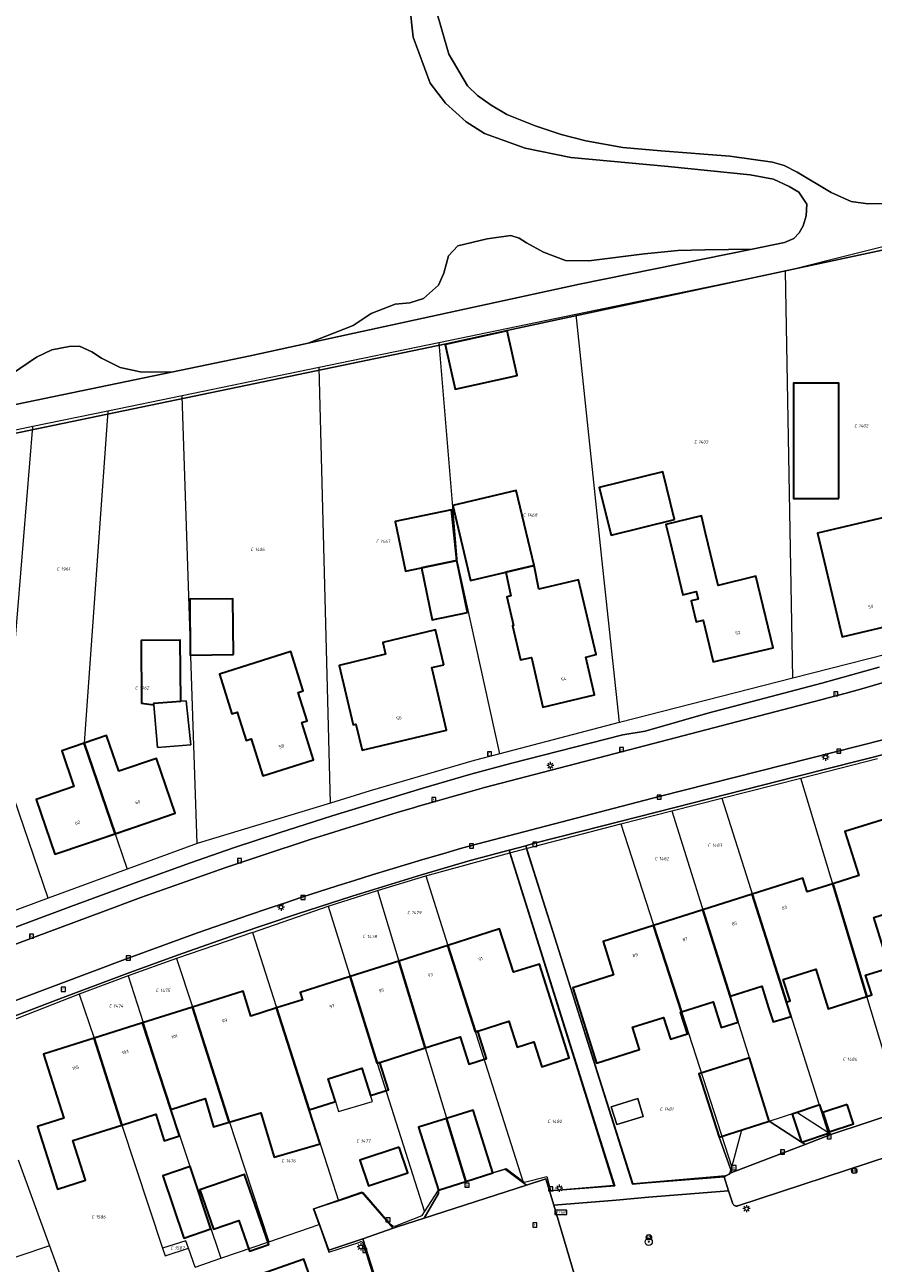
# Model space of a CAD drawing. Header units: metres. Extents: x 250001 to 257773, y 598992 to 609118.
# Tile 135 of 256: x 252831 to 252924, y 600537 to 600673. Entities that reach past the tile are written whole.
import ezdxf
from ezdxf.enums import TextEntityAlignment as Align
from ezdxf.lldxf.tags import DXFTag

# ---------------------------------------------------------------- set-up
doc = ezdxf.new("R2010")
doc.units = ezdxf.units.M
for name, color, linetype, lineweight in [('B-WE-GR-BOOM-S', 252, 'Continuous', 25), ('B-WE-GR-BOS_LOOF-GV', 252, 'Continuous', 13), ('B-WE-GR-GROENVOORZIENING-GV', 252, 'Continuous', 18), ('B-WE-KG-GRENS_PERCEEL-G', 150, 'KG-PERCEEL', 18), ('B-WE-KG-GRENS_PERCEEL-S', 150, 'Continuous', 25), ('B-WE-KL-ET_LS_OV_LICHTMAST-S', 252, 'Continuous', 25), ('B-WE-OG-BEBOUWING-GV', 1, 'Continuous', 35), ('B-WE-OG-BEBOUWING-T18', 7, 'Continuous', 18), ('B-WE-OG-BEBOUWING_LUIFEL-GV', 1, 'Continuous', 18), ('B-WE-OG-BEBOUWING_OVERBOUWING-GV', 1, 'Continuous', 18), ('B-WE-OG-TERREIN_ERF-GV', 7, 'Continuous', 18), ('B-WE-RI-GWA_KOLK-S', 252, 'Continuous', 25), ('B-WE-RI-GWA_RIOOLPUT-S', 252, 'Continuous', 25), ('B-WE-VH-ONVERHARD-GV', 252, 'Continuous', 18), ('B-WE-VH-VERHARDING_GESLOTEN-GV', 252, 'Continuous', 18), ('B-WE-VH-VERHARDING_OPEN-GV', 252, 'Continuous', 18), ('B-WE-VW-VERKEERSTEKEN_BORD-S', 252, 'Continuous', 25), ('B-WE-VW-VERKEERSTEKEN_DRAAGCONSTRUCTIE-S', 252, 'Continuous', 25), ('X-XX-AL-REFERENTIE-G', 7, 'Continuous', 18)]:
    doc.layers.add(name, color=color, linetype=linetype, lineweight=lineweight)
doc.styles.add('NLCS-ISO', font='NLCS-ISO.ttf')
doc.styles.add('NLCS-ISO-ANNOTATIEF-T18', font='NLCS-ISO.ttf', dxfattribs={"height": 1.8})
doc.styles.get("Standard").update_dxf_attribs({"font": 'NLCS-ISO.ttf'})
tags = doc.linetypes.add('KG-PERCEEL', pattern='A,5.5,-2,["P",Standard,S=1.8,R=0,X=-0.5,Y=-0.9],-2,5.5,-2,[5,NLCS.SHX,S=0.75,R=0,X=0,Y=0],-2', length=19).pattern_tags.tags
tags[6] = DXFTag(74, 10)

# ---------------------------------------------------------------- blocks, each defined once
blk = doc.blocks.new('SKG-PERCEELNUMMER-SO')
at = {"style": 'NLCS-ISO', "oblique": 10, "flags": 1}
blk.add_attdef('GEMEENTECODE', text='', height=1.8, dxfattribs=at).set_placement((0, 2.55), align=Align.MIDDLE_CENTER)
at = {"style": 'NLCS-ISO', "oblique": 10}
blk.add_attdef('SECTIE', text='', height=1.8, dxfattribs=at).set_placement((-0.5, 0), align=Align.MIDDLE_RIGHT)
blk.add_attdef('PERCEELNUMMER', text='', height=1.8, dxfattribs=at).set_placement((0.5, 0), align=Align.MIDDLE_LEFT)
blk = doc.blocks.new('BS2021-132-Xref-KAD-20210617')
at = {"layer": 'B-WE-KG-GRENS_PERCEEL-G', "flags": 128}
for points in [[(252929.921, 600605.019), (252929.79, 600650.03), (252914.84, 600646.28), (252914.651, 600646.241)], [(252914.651, 600646.241), (252891.52, 600641.459)], [(252915.486, 600601.33), (252914.651, 600646.241)], [(252891.52, 600641.459), (252876.424, 600638.339)], [(252891.52, 600641.459), (252894.375, 600614.574), (252896.305, 600596.429)], [(252876.424, 600638.339), (252863.236, 600635.614)], [(252876.424, 600638.339), (252878.392, 600614.506)], [(252863.236, 600635.614), (252848.109, 600632.488)], [(252864.475, 600587.557), (252863.236, 600635.614)], [(252848.109, 600632.488), (252839.924, 600630.796)], [(252849.774, 600583.088), (252849.243, 600598.244), (252848.109, 600632.488)], [(252839.924, 600630.796), (252831.634, 600629.083)], [(252839.924, 600630.796), (252837.3, 600594.167), (252842.039, 600580.248)], [(252831.634, 600629.083), (252822.902, 600627.278)], [(252833.337, 600577.053), (252828.523, 600591.19), (252829.986, 600608.89), (252831.634, 600629.083)], [(252883.145, 600592.979), (252878.392, 600614.506)], [(252929.921, 600605.019), (252915.486, 600601.33)], [(252915.486, 600601.33), (252896.339, 600596.438), (252896.305, 600596.429)], [(252896.305, 600596.429), (252883.145, 600592.979)], [(252883.145, 600592.979), (252880.304, 600592.234), (252868.85, 600588.899), (252864.475, 600587.557)], [(252916.354, 600590.295), (252924.824, 600592.462)], [(252907.636, 600588.083), (252916.354, 600590.295)], [(252927.463, 600553.567), (252916.354, 600590.295)], [(252902.127, 600586.691), (252907.636, 600588.083)], [(252907.636, 600588.083), (252919.338, 600551.23)], [(252864.475, 600587.557), (252849.866, 600583.122), (252849.774, 600583.088)], [(252896.494, 600585.248), (252902.127, 600586.691)], [(252902.127, 600586.691), (252912.875, 600552.47)], [(252886.072, 600582.548), (252896.494, 600585.248)], [(252896.494, 600585.248), (252908.728, 600547.399)], [(252849.774, 600583.088), (252842.039, 600580.248)], [(252884.252, 600582.051), (252886.072, 600582.548)], [(252886.072, 600582.548), (252897.806, 600545.597), (252908.043, 600546.448), (252908.482, 600546.613), (252908.728, 600547.399)], [(252874.978, 600579.519), (252884.252, 600582.051)], [(252885.855, 600545.712), (252888.322, 600546.344), (252888.743, 600544.791), (252895.734, 600545.413), (252884.252, 600582.051)], [(252842.039, 600580.248), (252833.337, 600577.053)], [(252869.658, 600577.895), (252874.978, 600579.519)], [(252874.978, 600579.519), (252877.42, 600571.838), (252885.687, 600545.839)], [(252833.337, 600577.053), (252824.678, 600573.874)], [(252864.217, 600576.161), (252869.658, 600577.895)], [(252869.658, 600577.895), (252872.018, 600570.115), (252879.39, 600545.813)], [(252855.869, 600573.279), (252864.217, 600576.161)], [(252864.217, 600576.161), (252869.636, 600558.845), (252874.847, 600542.465)], [(252855.869, 600573.279), (252847.482, 600570.402)], [(252855.869, 600573.279), (252859.921, 600560.611), (252865.335, 600543.687)], [(252847.482, 600570.402), (252842.137, 600568.478)], [(252847.482, 600570.402), (252849.246, 600565.055), (252852.3, 600555.487), (252857.682, 600539.158)], [(252842.137, 600568.478), (252836.731, 600566.482)], [(252842.137, 600568.478), (252843.815, 600563.335), (252846.864, 600553.755), (252852.361, 600537.331)], [(252836.731, 600566.482), (252825.075, 600561.909)], [(252836.731, 600566.482), (252838.384, 600561.615), (252841.448, 600552.028), (252845.934, 600538.442)], [(252908.728, 600547.399), (252909.85, 600551.49), (252912.875, 600552.47)], [(252912.875, 600552.47), (252915.9, 600553.45), (252919.338, 600551.23)], [(252919.338, 600551.23), (252919.685, 600551.006), (252927.463, 600553.567)], [(252830.03, 600548.205), (252833.464, 600538.709)], [(252879.39, 600545.813), (252883.853, 600547.231), (252885.687, 600545.839)], [(252874.847, 600542.465), (252876.37, 600544.85), (252879.39, 600545.813)], [(252885.687, 600545.839), (252885.855, 600545.712)], [(252865.335, 600543.687), (252868.09, 600544.597)], [(252871.057, 600541.142), (252868.09, 600544.597)], [(252863.23, 600541.063), (252862.578, 600542.777), (252865.335, 600543.687)], [(252871.694, 600540.897), (252874.591, 600542.064), (252874.847, 600542.465)], [(252857.682, 600539.158), (252863.23, 600541.063)], [(252863.23, 600541.063), (252864.28, 600538.004), (252867.695, 600539.112)], [(252871.057, 600541.142), (252871.183, 600541.014), (252871.34, 600540.926), (252871.515, 600540.886), (252871.694, 600540.897)], [(252848.808, 600538.46), (252848.526, 600539.274), (252845.934, 600538.442)], [(252852.361, 600537.331), (252857.682, 600539.158)], [(252868.034, 600539.023), (252867.976, 600539.106), (252867.887, 600539.154), (252867.786, 600539.156), (252867.695, 600539.112)], [(252868.034, 600539.023), (252869.661, 600533.884)], [(252833.464, 600538.709), (252790.457, 600524.214)], [(252833.464, 600538.709), (252835.995, 600531.709)], [(252845.934, 600538.442), (252846.217, 600537.585), (252848.808, 600538.46)], [(252849.535, 600536.36), (252848.808, 600538.46)], [(252849.535, 600536.36), (252852.361, 600537.331)]]:
    blk.add_lwpolyline(points, dxfattribs=at)
at = {"layer": 'B-WE-KG-GRENS_PERCEEL-S', "xscale": 0.2, "yscale": 0.2, "zscale": 0.2}
for p, values in [((252922.632, 600629.183), {'PERCEELNUMMER': '1402', 'SECTIE': 'C'}), ((252904.978, 600627.395), {'PERCEELNUMMER': '1403', 'SECTIE': 'C'}), ((252886.092, 600619.338), {'PERCEELNUMMER': '1468', 'SECTIE': 'C'}), ((252856.039, 600615.551), {'PERCEELNUMMER': '1406', 'SECTIE': 'C'}), ((252869.894, 600616.445), {'PERCEELNUMMER': '1467', 'SECTIE': 'C'}), ((252834.665, 600613.385), {'PERCEELNUMMER': '1961', 'SECTIE': 'C'}), ((252843.3, 600600.259), {'PERCEELNUMMER': '1962', 'SECTIE': 'C'}), ((252906.475, 600582.905), {'PERCEELNUMMER': '1483', 'SECTIE': 'C'}), ((252900.625, 600581.415), {'PERCEELNUMMER': '1482', 'SECTIE': 'C'}), ((252873.325, 600575.475), {'PERCEELNUMMER': '1479', 'SECTIE': 'C'}), ((252868.405, 600572.835), {'PERCEELNUMMER': '1478', 'SECTIE': 'C'}), ((252845.595, 600566.885), {'PERCEELNUMMER': '1475', 'SECTIE': 'C'}), ((252840.435, 600565.165), {'PERCEELNUMMER': '1474', 'SECTIE': 'C'}), ((252921.368, 600559.294), {'PERCEELNUMMER': '1484', 'SECTIE': 'C'}), ((252901.199, 600553.793), {'PERCEELNUMMER': '1481', 'SECTIE': 'C'}), ((252888.799, 600552.441), {'PERCEELNUMMER': '1480', 'SECTIE': 'C'}), ((252867.712, 600550.263), {'PERCEELNUMMER': '1477', 'SECTIE': 'C'}), ((252859.461, 600548.086), {'PERCEELNUMMER': '1476', 'SECTIE': 'C'}), ((252838.489, 600541.897), {'PERCEELNUMMER': '1586', 'SECTIE': 'C'}), ((252847.195, 600538.455), {'PERCEELNUMMER': '1587', 'SECTIE': 'C'})]:
    blk.add_blockref('SKG-PERCEELNUMMER-SO', p, dxfattribs=at).add_auto_attribs(values)
blk = doc.blocks.new('SIE-WEG_VERKEERSBORD-SO')
at = {"color": 0, "linetype": 'ByBlock', "lineweight": 18}
blk.add_lwpolyline([(-1.125, -1.125), (1.125, -1.125), (1.125, 1.125), (-1.125, 1.125)], close=True, dxfattribs=at)
at = {"color": 0, "linetype": 'ByBlock', "lineweight": 18, "style": 'NLCS-ISO'}
blk.add_text('vb', height=1.5, dxfattribs=at).set_placement((0, 0), align=Align.MIDDLE_CENTER)
blk = doc.blocks.new('SIE-WEG_VERKEERSBORD_STRAATNAAM-SO')
at = {"color": 0, "linetype": 'ByBlock', "lineweight": 18}
blk.add_lwpolyline([(-3.25, -1.25), (3.25, -1.25), (3.25, 1.25), (-3.25, 1.25)], close=True, dxfattribs=at)
at = {"color": 0, "linetype": 'ByBlock', "lineweight": 18, "style": 'NLCS-ISO'}
blk.add_text('straat', height=1.5, dxfattribs=at).set_placement((0, 0.15), align=Align.MIDDLE_CENTER)
blk = doc.blocks.new('SIE-WEG_PAAL_VERKEERSBORD-SO')
at = {"color": 0, "linetype": 'ByBlock', "lineweight": 18}
blk.add_circle((0, 0), 1.5, dxfattribs=at)
at = {"color": 0, "linetype": 'ByBlock', "lineweight": 18, "style": 'NLCS-ISO'}
blk.add_text('vb', height=1.5, dxfattribs=at).set_placement((0, 0.13), align=Align.MIDDLE_CENTER)
blk = doc.blocks.new('SKL-ET_OV_LICHTMAST-SO')
at = {"color": 0, "linetype": 'ByBlock', "lineweight": 18}
for points in [[(-1.25, 0), (-2, 0)], [(-1.41, 1.41), (-0.88, 0.88)], [(0, 2), (0, 1.25)], [(0.88, 0.88), (1.41, 1.41)], [(2, 0), (1.25, 0)], [(-1.41, -1.41), (-0.88, -0.88)], [(0, -1.25), (0, -2)], [(0.88, -0.88), (1.41, -1.41)]]:
    blk.add_lwpolyline(points, dxfattribs=at)
blk.add_circle((0, 0), 1, dxfattribs=at)
blk = doc.blocks.new('SRI-KOLK-SO')
at = {"color": 0, "linetype": 'ByBlock', "lineweight": 18}
blk.add_lwpolyline([(-1.125, -1.125), (1.125, -1.125), (1.125, 1.125), (-1.125, 1.125)], close=True, dxfattribs=at)
at = {"color": 0, "linetype": 'ByBlock', "lineweight": 18, "style": 'NLCS-ISO'}
blk.add_text('k', height=1.5, dxfattribs=at).set_placement((0, 0), align=Align.MIDDLE_CENTER)
blk = doc.blocks.new('SRI-PUT_INSPECTIEPUT_RIOOLPUT-SO')
at = {"color": 0, "linetype": 'ByBlock', "lineweight": 18}
blk.add_lwpolyline([(-1.12, -1.12), (1.12, -1.12), (1.12, 1.12), (-1.12, 1.12)], close=True, dxfattribs=at)
at = {"color": 0, "linetype": 'ByBlock', "lineweight": 18, "style": 'NLCS-ISO'}
blk.add_text('r', height=1.5, dxfattribs=at).set_placement((0, 0.28), align=Align.MIDDLE_CENTER)
blk = doc.blocks.new('SGR-BOOM_01-SO')
at = {"linetype": 'ByBlock', "lineweight": 18}
h = blk.add_hatch(color=0, dxfattribs=at)
h.dxf.hatch_style = 1
edge = h.paths.add_edge_path()
edge.add_arc((0, 0), 0.25, 0, 360)
at = {"color": 0, "linetype": 'ByBlock', "lineweight": 18}
for radius in [2, 0.25]:
    blk.add_circle((0, 0), radius, dxfattribs=at)
blk = doc.blocks.new('BS2021-132-Xref-BGT-GRIJS-20210617-aangepast')
at = {"layer": 'B-WE-GR-BOS_LOOF-GV', "flags": 128}
for points in [[(252828.351, 600634.262), (252832.05, 600636.749), (252833.719, 600637.541), (252835.636, 600637.927), (252836.795, 600637.968), (252838.15, 600637.352), (252839.201, 600636.638), (252841.258, 600635.613), (252843.47, 600635.14), (252846.948, 600635.098), (252855.595, 600636.892), (252862.009, 600638.289), (252866.986, 600640.228), (252868.962, 600641.571), (252871.59, 600642.606), (252873.203, 600642.743), (252874.743, 600643.209), (252876.368, 600644.706), (252876.984, 600646.01), (252877.503, 600647.92), (252878.52, 600649.019), (252881.751, 600649.797), (252884.373, 600650.178), (252885.277, 600649.868), (252886.079, 600649.358), (252887.984, 600648.334), (252890.394, 600647.407), (252892.962, 600647.385), (252899.114, 600648.138), (252902.794, 600648.509), (252905.767, 600648.584), (252910.981, 600648.67), (252914.567, 600649.397), (252915.568, 600649.842), (252916.163, 600650.449), (252916.623, 600651.238), (252916.949, 600652.324), (252917.006, 600653.638), (252916.141, 600654.952), (252915.058, 600655.596), (252913.32, 600656.404), (252910.762, 600656.857), (252901.704, 600657.796), (252890.968, 600658.795), (252885.945, 600659.812), (252881.448, 600661.437), (252879.442, 600662.701), (252877.148, 600664.761), (252875.467, 600666.997), (252873.606, 600672.044), (252873.204, 600675.402)], [(252876.046, 600675.302), (252877.521, 600670.167), (252879.577, 600666.682), (252880.678, 600665.607), (252882.188, 600664.551), (252883.924, 600663.539), (252887.041, 600662.288), (252889.912, 600661.312), (252892.626, 600660.609), (252896.7, 600659.894), (252900.912, 600659.518), (252908.523, 600658.931), (252913.209, 600658.256), (252914.498, 600657.883), (252915.943, 600657.168), (252919.709, 600654.914), (252921.899, 600653.921), (252923.755, 600653.678), (252925.319, 600653.687)]]:
    blk.add_lwpolyline(points, dxfattribs=at)
at = {"layer": 'B-WE-GR-GROENVOORZIENING-GV', "flags": 128}
blk.add_lwpolyline([(252885.277, 600649.868), (252884.373, 600650.178), (252881.751, 600649.797), (252878.52, 600649.019), (252877.503, 600647.92), (252876.984, 600646.01), (252876.368, 600644.706), (252874.743, 600643.209), (252873.203, 600642.743), (252871.59, 600642.606), (252868.962, 600641.571), (252866.986, 600640.228), (252862.009, 600638.289), (252891.952, 600644.808), (252910.981, 600648.67), (252905.767, 600648.584), (252902.794, 600648.509), (252899.114, 600648.138), (252892.962, 600647.385), (252890.394, 600647.407), (252887.984, 600648.334), (252886.079, 600649.358)], close=True, dxfattribs=at)
for points in [[(252824.887, 600630.523), (252846.948, 600635.098), (252843.47, 600635.14), (252841.258, 600635.613), (252839.201, 600636.638), (252838.15, 600637.352), (252836.795, 600637.968), (252835.636, 600637.927), (252833.719, 600637.541), (252832.05, 600636.749), (252828.351, 600634.262)], [(252926.215, 600548.622), (252909.39, 600543.12), (252909.337, 600543.105), (252909.278, 600543.096), (252909.219, 600543.095), (252909.161, 600543.102), (252909.103, 600543.117), (252909.049, 600543.14), (252908.997, 600543.169), (252908.951, 600543.206), (252908.909, 600543.248), (252908.874, 600543.295), (252908.845, 600543.347), (252908.824, 600543.402), (252908.81, 600543.46), (252908.389, 600544.765), (252899.543, 600544.066), (252895.981, 600543.746), (252889.093, 600543.2), (252892.22, 600532.62)]]:
    blk.add_lwpolyline(points, dxfattribs=at)
at = {"layer": 'B-WE-OG-BEBOUWING-GV', "flags": 128}
for points in [[(252883.969, 600639.653), (252877.133, 600638.15), (252878.224, 600633.206), (252885.06, 600634.713)], [(252920.56, 600621.171), (252920.551, 600633.885), (252915.55, 600633.881), (252915.559, 600621.167)], [(252902.416, 600618.84), (252901.122, 600624.082), (252894.124, 600622.354), (252895.418, 600617.112)], [(252886.926, 600613.77), (252884.969, 600622.032), (252877.957, 600620.371), (252879.914, 600612.109), (252883.828, 600613.036)], [(252878.393, 600614.303), (252877.801, 600619.89), (252871.619, 600618.605), (252872.755, 600613.14), (252874.504, 600613.504)], [(252905.839, 600617.329), (252905.381, 600619.236), (252901.471, 600618.297), (252901.929, 600616.39), (252903.35, 600610.53), (252904.82, 600610.88), (252905.019, 600610.04), (252904.26, 600609.859), (252904.809, 600607.56), (252905.57, 600607.739), (252906.679, 600603.119), (252913.29, 600604.689), (252911.38, 600612.579), (252907.23, 600611.569)], [(252928.38, 600607.67), (252925.679, 600619.079), (252918.209, 600617.319), (252920.899, 600605.91)], [(252879.584, 600608.575), (252878.393, 600614.303), (252874.504, 600613.504), (252875.696, 600607.767)], [(252887.454, 600611.141), (252886.926, 600613.77), (252883.828, 600613.036), (252884.368, 600610.415), (252883.92, 600610.31), (252884.66, 600607.14), (252884.559, 600607.109), (252885.44, 600603.339), (252886.63, 600603.619), (252887.91, 600598.13), (252893.609, 600599.479), (252892.63, 600603.66), (252893.76, 600603.93), (252891.829, 600612.17)], [(252853.754, 600603.927), (252853.696, 600610.094), (252848.948, 600610.049), (252849.006, 600603.882)], [(252876.959, 600602.81), (252876.049, 600606.65), (252870.23, 600605.26), (252870.54, 600603.969), (252865.41, 600602.739), (252866.98, 600596.189), (252867.269, 600596.26), (252867.95, 600593.39), (252877.26, 600595.609), (252875.63, 600602.5)], [(252847.957, 600598.802), (252847.899, 600605.536), (252843.58, 600605.499), (252843.639, 600598.588), (252844.985, 600598.4), (252844.972, 600598.568)], [(252861.459, 600599.93), (252860.089, 600604.26), (252852.209, 600601.77), (252853.589, 600597.41), (252854.16, 600597.599), (252855.149, 600594.469), (252855.72, 600594.65), (252857.019, 600590.55), (252862.609, 600592.329), (252861.309, 600596.43), (252861.88, 600596.609), (252860.89, 600599.75)], [(252841.109, 600591.069), (252839.769, 600595.01), (252837.295, 600594.165), (252840.699, 600584.165), (252847.339, 600586.43), (252845.279, 600592.489)], [(252840.699, 600584.165), (252837.295, 600594.165), (252834.82, 600593.319), (252836.17, 600589.369), (252831.989, 600587.949), (252834.059, 600581.9)], [(252929.734, 600576.594), (252926.778, 600586.147), (252921.2, 600584.41), (252922.735, 600579.578), (252919.874, 600578.657), (252923.639, 600566.21), (252924.178, 600566.381), (252923.485, 600568.563), (252926.117, 600569.382), (252924.39, 600574.93), (252928.026, 600576.062), (252929.151, 600572.449), (252930.859, 600572.981)], [(252917.044, 600577.745), (252916.56, 600579.27), (252910.995, 600577.504), (252914.777, 600565.593), (252915.167, 600565.717), (252914.411, 600568.096), (252917.995, 600569.234), (252919.384, 600564.859), (252923.639, 600566.21), (252919.874, 600578.657)], [(252914.777, 600565.593), (252910.995, 600577.504), (252905.555, 600575.777), (252908.551, 600566.236), (252912.048, 600567.346), (252912.803, 600564.966), (252913.287, 600563.406), (252915.277, 600564.023)], [(252908.551, 600566.236), (252905.555, 600575.777), (252900.114, 600574.049), (252903.189, 600564.534), (252906.673, 600565.64), (252907.576, 600562.793), (252909.455, 600563.389)], [(252884.64, 600568.893), (252883.13, 600573.66), (252877.42, 600571.839), (252880.454, 600562.296), (252880.713, 600562.379), (252884.151, 600563.476), (252885.056, 600560.64), (252886.887, 600561.225), (252887.769, 600558.469), (252890.779, 600559.43), (252887.519, 600569.77)], [(252903.189, 600564.534), (252900.114, 600574.049), (252894.54, 600572.28), (252895.704, 600568.621), (252891.22, 600567.18), (252893.83, 600558.87), (252898.543, 600560.35), (252897.769, 600562.813), (252901.2, 600563.902), (252901.959, 600561.488), (252903.848, 600562.081), (252903.087, 600564.502)], [(252880.454, 600562.296), (252877.42, 600571.839), (252872.018, 600570.116), (252874.925, 600560.532), (252878.763, 600561.757), (252879.719, 600558.762), (252881.669, 600559.385), (252880.713, 600562.379)], [(252874.925, 600560.532), (252872.018, 600570.116), (252866.645, 600568.402), (252869.636, 600558.844), (252869.9, 600558.928)], [(252869.636, 600558.844), (252866.645, 600568.402), (252861.119, 600566.64), (252861.368, 600565.858), (252858.531, 600564.956), (252862.126, 600553.717), (252865.019, 600554.64), (252864.23, 600557.119), (252867.932, 600558.3), (252868.891, 600555.298), (252870.858, 600555.926), (252869.9, 600558.928)], [(252855.698, 600564.056), (252854.82, 600566.819), (252849.246, 600565.054), (252853.3, 600552.354), (252856.8, 600553.387), (252858.252, 600548.471), (252863.324, 600549.969), (252862.126, 600553.717), (252858.531, 600564.956)], [(252853.3, 600552.354), (252849.246, 600565.054), (252843.747, 600563.313), (252846.864, 600553.754), (252850.653, 600554.962), (252851.574, 600551.844)], [(252846.864, 600553.754), (252843.747, 600563.313), (252838.384, 600561.614), (252841.448, 600552.028), (252845.194, 600553.222), (252846.128, 600550.291), (252847.798, 600550.823)], [(252841.448, 600552.028), (252838.384, 600561.614), (252832.809, 600559.849), (252835.059, 600552.8), (252832.14, 600551.869), (252834.35, 600544.949), (252837.459, 600545.939), (252836.059, 600550.31)], [(252912.875, 600552.47), (252910.681, 600559.455), (252905.106, 600557.667), (252907.348, 600550.679)], [(252916.444, 600550.144), (252916.452, 600550.121), (252916.471, 600550.127), (252919.506, 600551.159), (252918.458, 600554.255), (252915.4, 600553.218)], [(252921.45, 600554.309), (252918.787, 600553.4), (252919.495, 600551.288), (252922.177, 600552.178)], [(252879.39, 600545.813), (252877.281, 600552.767), (252874.179, 600551.79), (252876.369, 600544.849)], [(252882.39, 600546.77), (252880.209, 600553.689), (252877.281, 600552.767), (252879.39, 600545.813)], [(252872.057, 600549.606), (252867.697, 600548.173), (252868.653, 600545.336), (252872.994, 600546.754)], [(252851.279, 600540.564), (252848.975, 600547.448), (252845.971, 600546.432), (252848.297, 600539.555)], [(252857.673, 600538.859), (252854.987, 600546.592), (252850.074, 600544.885), (252851.578, 600540.554), (252854.35, 600541.517), (252855.532, 600538.115)], [(252863.481, 600531.682), (252861.54, 600537.239), (252852.1, 600533.91), (252853.374, 600530.292), (252850.639, 600529.314), (252851.345, 600527.342), (252854.065, 600528.328)]]:
    blk.add_lwpolyline(points, close=True, dxfattribs=at)
at = {"layer": 'B-WE-OG-BEBOUWING_LUIFEL-GV', "flags": 128}
blk.add_lwpolyline([(252864.23, 600557.119), (252865.019, 600554.64), (252865.36, 600553.522), (252869.103, 600554.635), (252868.891, 600555.298), (252867.932, 600558.3)], close=True, dxfattribs=at)
at = {"layer": 'B-WE-OG-BEBOUWING_OVERBOUWING-GV', "flags": 128}
for points in [[(252847.957, 600598.802), (252844.972, 600598.568), (252844.985, 600598.4), (252845.384, 600593.671), (252849.059, 600593.982), (252848.546, 600598.848)], [(252898.364, 600554.951), (252895.435, 600554.035), (252896.046, 600552.073), (252898.978, 600552.988)]]:
    blk.add_lwpolyline(points, close=True, dxfattribs=at)
at = {"layer": 'B-WE-OG-TERREIN_ERF-GV', "flags": 128}
for points in [[(252929.446, 600649.452), (252884.114, 600639.713), (252877.237, 600638.204), (252822.491, 600626.864)], [(252804.41, 600564.413), (252835.808, 600576.133), (252843.337, 600578.917), (252849.024, 600580.963), (252853.765, 600582.6), (252858.824, 600584.276), (252864.672, 600586.142), (252874.673, 600589.209), (252879.944, 600590.737), (252884.321, 600591.905), (252896.721, 600595.076), (252899.167, 600595.5), (252906.081, 600597.459), (252918.685, 600600.78), (252924.992, 600602.534)], [(252936.993, 600595.826), (252915.878, 600590.482), (252902.45, 600587.052), (252892.2, 600584.452), (252886.841, 600583.075), (252886.009, 600582.852), (252897.775, 600545.513), (252899.4, 600545.66), (252907.88, 600546.33), (252908.73, 600546.81), (252907.348, 600550.679), (252905.106, 600557.667), (252910.681, 600559.455), (252912.875, 600552.47), (252916.444, 600550.144), (252915.4, 600553.218), (252918.458, 600554.255), (252919.506, 600551.159), (252916.471, 600550.127), (252916.824, 600549.897), (252919.66, 600550.979), (252923.679, 600552.3), (252938.579, 600557.229)], [(252926.117, 600569.382), (252923.485, 600568.563), (252924.178, 600566.381), (252923.639, 600566.21), (252919.384, 600564.859), (252917.995, 600569.234), (252914.411, 600568.096), (252915.167, 600565.717), (252914.777, 600565.593), (252915.277, 600564.023), (252913.287, 600563.406), (252912.803, 600564.966), (252912.048, 600567.346), (252908.551, 600566.236), (252909.455, 600563.389), (252907.576, 600562.793), (252906.673, 600565.64), (252903.189, 600564.534), (252903.087, 600564.502), (252903.848, 600562.081), (252901.959, 600561.488), (252901.2, 600563.902), (252897.769, 600562.813), (252898.543, 600560.35), (252893.83, 600558.87), (252891.22, 600567.18), (252895.704, 600568.621), (252894.54, 600572.28), (252900.114, 600574.049), (252905.555, 600575.777), (252910.995, 600577.504), (252916.56, 600579.27), (252917.044, 600577.745), (252919.874, 600578.657), (252922.735, 600579.578), (252921.2, 600584.41), (252926.778, 600586.147)], [(252873.329, 600522.919), (252868.039, 600539.489), (252864.299, 600538.209), (252862.649, 600542.78), (252867.91, 600544.64), (252871.389, 600540.657), (252871.83, 600540.81), (252874.788, 600541.761), (252876.369, 600544.489), (252876.369, 600544.849), (252874.179, 600551.79), (252877.281, 600552.767), (252880.209, 600553.689), (252882.39, 600546.77), (252883.729, 600547.18), (252886.084, 600545.396), (252888.24, 600546.09), (252888.63, 600544.768), (252895.838, 600545.339), (252894.044, 600551.032), (252884.172, 600582.359), (252879.859, 600581.203), (252874.498, 600579.631), (252866.872, 600577.289), (252860.814, 600575.316), (252854.163, 600573.072), (252847.6, 600570.768), (252842.026, 600568.754), (252834.981, 600566.119), (252824.944, 600562.281)], [(252852.1, 600533.91), (252861.54, 600537.239), (252863.481, 600531.682)]]:
    blk.add_lwpolyline(points, dxfattribs=at)
for points in [[(252878.224, 600633.206), (252877.133, 600638.15), (252883.969, 600639.653), (252885.06, 600634.713)], [(252915.55, 600633.881), (252920.551, 600633.885), (252920.56, 600621.171), (252915.559, 600621.167)], [(252895.418, 600617.112), (252894.124, 600622.354), (252901.122, 600624.082), (252902.416, 600618.84)], [(252883.828, 600613.036), (252879.914, 600612.109), (252877.957, 600620.371), (252884.969, 600622.032), (252886.926, 600613.77), (252887.454, 600611.141), (252891.829, 600612.17), (252893.76, 600603.93), (252892.63, 600603.66), (252893.609, 600599.479), (252887.91, 600598.13), (252886.63, 600603.619), (252885.44, 600603.339), (252884.559, 600607.109), (252884.66, 600607.14), (252883.92, 600610.31), (252884.368, 600610.415)], [(252875.696, 600607.767), (252874.504, 600613.504), (252872.755, 600613.14), (252871.619, 600618.605), (252877.801, 600619.89), (252878.393, 600614.303), (252879.584, 600608.575)], [(252901.471, 600618.297), (252905.381, 600619.236), (252905.839, 600617.329), (252907.23, 600611.569), (252911.38, 600612.579), (252913.29, 600604.689), (252906.679, 600603.119), (252905.57, 600607.739), (252904.809, 600607.56), (252904.26, 600609.859), (252905.019, 600610.04), (252904.82, 600610.88), (252903.35, 600610.53), (252901.929, 600616.39)], [(252918.209, 600617.319), (252925.679, 600619.079), (252928.38, 600607.67), (252920.899, 600605.91)], [(252853.754, 600603.927), (252849.006, 600603.882), (252848.948, 600610.049), (252853.696, 600610.094)], [(252870.23, 600605.26), (252876.049, 600606.65), (252876.959, 600602.81), (252875.63, 600602.5), (252877.26, 600595.609), (252867.95, 600593.39), (252867.269, 600596.26), (252866.98, 600596.189), (252865.41, 600602.739), (252870.54, 600603.969)], [(252847.957, 600598.802), (252848.546, 600598.848), (252849.059, 600593.982), (252845.384, 600593.671), (252844.985, 600598.4), (252843.639, 600598.588), (252843.58, 600605.499), (252847.899, 600605.536)], [(252861.459, 600599.93), (252860.89, 600599.75), (252861.88, 600596.609), (252861.309, 600596.43), (252862.609, 600592.329), (252857.019, 600590.55), (252855.72, 600594.65), (252855.149, 600594.469), (252854.16, 600597.599), (252853.589, 600597.41), (252852.209, 600601.77), (252860.089, 600604.26)], [(252841.109, 600591.069), (252845.279, 600592.489), (252847.339, 600586.43), (252834.059, 600581.9), (252831.989, 600587.949), (252836.17, 600589.369), (252834.82, 600593.319), (252837.295, 600594.165), (252839.769, 600595.01)], [(252834.35, 600544.949), (252832.14, 600551.869), (252835.059, 600552.8), (252832.809, 600559.849), (252838.384, 600561.614), (252843.747, 600563.313), (252849.246, 600565.054), (252854.82, 600566.819), (252855.698, 600564.056), (252858.531, 600564.956), (252861.368, 600565.858), (252861.119, 600566.64), (252866.645, 600568.402), (252872.018, 600570.116), (252877.42, 600571.839), (252883.13, 600573.66), (252884.64, 600568.893), (252887.519, 600569.77), (252890.779, 600559.43), (252887.769, 600558.469), (252886.887, 600561.225), (252885.056, 600560.64), (252884.151, 600563.476), (252880.713, 600562.379), (252881.669, 600559.385), (252879.719, 600558.762), (252878.763, 600561.757), (252874.925, 600560.532), (252869.9, 600558.928), (252870.858, 600555.926), (252868.891, 600555.298), (252867.932, 600558.3), (252864.23, 600557.119), (252865.019, 600554.64), (252862.126, 600553.717), (252863.324, 600549.969), (252858.252, 600548.471), (252856.8, 600553.387), (252853.3, 600552.354), (252851.574, 600551.844), (252850.653, 600554.962), (252846.864, 600553.754), (252847.798, 600550.823), (252846.128, 600550.291), (252845.194, 600553.222), (252841.448, 600552.028), (252836.059, 600550.31), (252837.459, 600545.939)], [(252898.364, 600554.951), (252898.978, 600552.988), (252896.046, 600552.073), (252895.435, 600554.035)], [(252921.45, 600554.309), (252922.177, 600552.178), (252919.495, 600551.288), (252918.787, 600553.4)], [(252867.697, 600548.173), (252872.057, 600549.606), (252872.994, 600546.754), (252868.653, 600545.336)], [(252848.297, 600539.555), (252845.971, 600546.432), (252848.975, 600547.448), (252851.279, 600540.564)], [(252851.578, 600540.554), (252850.074, 600544.885), (252854.987, 600546.592), (252857.673, 600538.859), (252855.532, 600538.115), (252854.35, 600541.517)]]:
    blk.add_lwpolyline(points, close=True, dxfattribs=at)
at = {"layer": 'B-WE-VH-ONVERHARD-GV', "flags": 128}
for points in [[(252873.204, 600675.402), (252873.606, 600672.044), (252875.467, 600666.997), (252877.148, 600664.761), (252879.442, 600662.701), (252881.448, 600661.437), (252885.945, 600659.812), (252890.968, 600658.795), (252901.704, 600657.796), (252910.762, 600656.857), (252913.32, 600656.404), (252915.058, 600655.596), (252916.141, 600654.952), (252917.006, 600653.638), (252916.949, 600652.324), (252916.623, 600651.238), (252916.163, 600650.449), (252915.568, 600649.842), (252914.567, 600649.397), (252910.981, 600648.67), (252891.952, 600644.808), (252862.009, 600638.289), (252855.595, 600636.892), (252846.948, 600635.098), (252824.887, 600630.523)], [(252822.491, 600626.864), (252877.237, 600638.204), (252884.114, 600639.713), (252929.446, 600649.452)], [(252925.319, 600653.687), (252923.755, 600653.678), (252921.899, 600653.921), (252919.709, 600654.914), (252915.943, 600657.168), (252914.498, 600657.883), (252913.209, 600658.256), (252908.523, 600658.931), (252900.912, 600659.518), (252896.7, 600659.894), (252892.626, 600660.609), (252889.912, 600661.312), (252887.041, 600662.288), (252883.924, 600663.539), (252882.188, 600664.551), (252880.678, 600665.607), (252879.577, 600666.682), (252877.521, 600670.167), (252876.046, 600675.302)]]:
    blk.add_lwpolyline(points, dxfattribs=at)
at = {"layer": 'B-WE-VH-VERHARDING_GESLOTEN-GV', "flags": 128}
for points in [[(252925.32, 600600.801), (252923.334, 600600.241), (252921.346, 600599.69), (252919.356, 600599.146), (252918.724, 600598.975), (252890.632, 600591.659), (252888.796, 600591.195), (252886.962, 600590.723), (252885.13, 600590.243), (252883.3, 600589.755), (252881.473, 600589.26), (252879.647, 600588.757), (252877.823, 600588.246), (252876.002, 600587.727), (252874.183, 600587.201), (252873.733, 600587.07), (252871.828, 600586.505), (252869.926, 600585.933), (252868.026, 600585.352), (252866.129, 600584.764), (252864.234, 600584.169), (252862.341, 600583.566), (252860.451, 600582.955), (252858.563, 600582.337), (252856.677, 600581.711), (252854.795, 600581.077), (252852.915, 600580.436), (252851.037, 600579.787), (252849.162, 600579.131), (252847.29, 600578.467), (252845.42, 600577.796), (252843.553, 600577.117), (252841.689, 600576.431), (252840.89, 600576.134), (252802.799, 600561.981)], [(252818.356, 600561.498), (252842.145, 600570.452), (252844.051, 600571.156), (252845.959, 600571.853), (252847.87, 600572.542), (252849.784, 600573.224), (252851.701, 600573.898), (252853.62, 600574.564), (252855.542, 600575.223), (252857.466, 600575.875), (252859.394, 600576.519), (252861.323, 600577.155), (252863.255, 600577.783), (252865.189, 600578.404), (252867.126, 600579.018), (252869.065, 600579.624), (252871.007, 600580.222), (252872.951, 600580.812), (252874.898, 600581.395), (252876.846, 600581.97), (252878.797, 600582.538), (252880.013, 600582.887), (252900.714, 600588.285), (252936.587, 600597.358)], [(252892.22, 600532.62), (252889.093, 600543.2), (252888.63, 600544.768), (252888.24, 600546.09), (252886.084, 600545.396), (252874.788, 600541.761), (252871.83, 600540.81), (252871.389, 600540.657), (252868.039, 600539.489), (252873.329, 600522.919)]]:
    blk.add_lwpolyline(points, dxfattribs=at)
at = {"layer": 'B-WE-VH-VERHARDING_OPEN-GV', "flags": 128}
for points in [[(252924.992, 600602.534), (252918.685, 600600.78), (252906.081, 600597.459), (252899.167, 600595.5), (252896.721, 600595.076), (252884.321, 600591.905), (252879.944, 600590.737), (252874.673, 600589.209), (252864.672, 600586.142), (252858.824, 600584.276), (252853.765, 600582.6), (252849.024, 600580.963), (252843.337, 600578.917), (252835.808, 600576.133), (252804.41, 600564.413)], [(252802.799, 600561.981), (252840.89, 600576.134), (252841.689, 600576.431), (252843.553, 600577.117), (252845.42, 600577.796), (252847.29, 600578.467), (252849.162, 600579.131), (252851.037, 600579.787), (252852.915, 600580.436), (252854.795, 600581.077), (252856.677, 600581.711), (252858.563, 600582.337), (252860.451, 600582.955), (252862.341, 600583.566), (252864.234, 600584.169), (252866.129, 600584.764), (252868.026, 600585.352), (252869.926, 600585.933), (252871.828, 600586.505), (252873.733, 600587.07), (252874.183, 600587.201), (252876.002, 600587.727), (252877.823, 600588.246), (252879.647, 600588.757), (252881.473, 600589.26), (252883.3, 600589.755), (252885.13, 600590.243), (252886.962, 600590.723), (252888.796, 600591.195), (252890.632, 600591.659), (252918.724, 600598.975), (252919.356, 600599.146), (252921.346, 600599.69), (252923.334, 600600.241), (252925.32, 600600.801)], [(252936.587, 600597.358), (252900.714, 600588.285), (252880.013, 600582.887), (252878.797, 600582.538), (252876.846, 600581.97), (252874.898, 600581.395), (252872.951, 600580.812), (252871.007, 600580.222), (252869.065, 600579.624), (252867.126, 600579.018), (252865.189, 600578.404), (252863.255, 600577.783), (252861.323, 600577.155), (252859.394, 600576.519), (252857.466, 600575.875), (252855.542, 600575.223), (252853.62, 600574.564), (252851.701, 600573.898), (252849.784, 600573.224), (252847.87, 600572.542), (252845.959, 600571.853), (252844.051, 600571.156), (252842.145, 600570.452), (252818.356, 600561.498)], [(252824.944, 600562.281), (252834.981, 600566.119), (252842.026, 600568.754), (252847.6, 600570.768), (252854.163, 600573.072), (252860.814, 600575.316), (252866.872, 600577.289), (252874.498, 600579.631), (252879.859, 600581.203), (252884.172, 600582.359), (252886.009, 600582.852), (252886.841, 600583.075), (252892.2, 600584.452), (252902.45, 600587.052), (252915.878, 600590.482), (252936.993, 600595.826)], [(252938.579, 600557.229), (252923.679, 600552.3), (252919.66, 600550.979), (252916.824, 600549.897), (252908.73, 600546.81), (252907.88, 600546.33), (252908.389, 600544.765), (252908.81, 600543.46), (252908.824, 600543.402), (252908.845, 600543.347), (252908.874, 600543.295), (252908.909, 600543.248), (252908.951, 600543.206), (252908.997, 600543.169), (252909.049, 600543.14), (252909.103, 600543.117), (252909.161, 600543.102), (252909.219, 600543.095), (252909.278, 600543.096), (252909.337, 600543.105), (252909.39, 600543.12), (252926.215, 600548.622)]]:
    blk.add_lwpolyline(points, dxfattribs=at)
for points in [[(252897.775, 600545.513), (252886.009, 600582.852), (252884.172, 600582.359), (252894.044, 600551.032), (252895.838, 600545.339), (252888.63, 600544.768), (252889.093, 600543.2), (252895.981, 600543.746), (252899.543, 600544.066), (252908.389, 600544.765), (252907.88, 600546.33), (252899.4, 600545.66)], [(252916.471, 600550.127), (252916.452, 600550.121), (252916.444, 600550.144), (252912.875, 600552.47), (252907.348, 600550.679), (252908.73, 600546.81), (252916.824, 600549.897)], [(252886.084, 600545.396), (252883.729, 600547.18), (252882.39, 600546.77), (252879.39, 600545.813), (252876.369, 600544.849), (252876.369, 600544.489), (252874.788, 600541.761)], [(252871.389, 600540.657), (252867.91, 600544.64), (252862.649, 600542.78), (252864.299, 600538.209), (252868.039, 600539.489)]]:
    blk.add_lwpolyline(points, close=True, dxfattribs=at)
at = {"layer": 'B-WE-GR-BOOM-S', "xscale": 0.2, "yscale": 0.2, "zscale": 0.2}
blk.add_blockref('SGR-BOOM_01-SO', (252899.571, 600539.149), dxfattribs=at)
at = {"layer": 'B-WE-KL-ET_LS_OV_LICHTMAST-S', "xscale": 0.2, "yscale": 0.2, "zscale": 0.2}
for p in [(252888.716, 600591.687), (252919.068, 600592.63), (252859.011, 600576.08), (252889.708, 600545.054), (252910.362, 600542.807), (252867.804, 600538.582)]:
    blk.add_blockref('SKL-ET_OV_LICHTMAST-SO', p, dxfattribs=at)
at = {"layer": 'B-WE-RI-GWA_KOLK-S', "xscale": 0.2, "yscale": 0.2, "zscale": 0.2}
for p in [(252920.21, 600599.61), (252896.57, 600593.45), (252920.532, 600593.277), (252875.86, 600587.96), (252900.72, 600588.21), (252880.02, 600582.82), (252854.44, 600581.2), (252861.44, 600577.14), (252831.49, 600572.87), (252842.17, 600570.46), (252919.48, 600550.74), (252914.32, 600549.06), (252908.98, 600547.33), (252879.527, 600545.384), (252888.76, 600545), (252870.81, 600541.58), (252868.25, 600538.18)]:
    blk.add_blockref('SRI-KOLK-SO', p, dxfattribs=at)
at = {"layer": 'B-WE-RI-GWA_RIOOLPUT-S', "xscale": 0.2, "yscale": 0.2, "zscale": 0.2}
for p in [(252882, 600593), (252887, 600583), (252835, 600567), (252887, 600541)]:
    blk.add_blockref('SRI-PUT_INSPECTIEPUT_RIOOLPUT-SO', p, dxfattribs=at)
at = {"layer": 'B-WE-VW-VERKEERSTEKEN_BORD-S', "xscale": 0.2, "yscale": 0.2, "zscale": 0.2}
for name, p in [('SIE-WEG_VERKEERSBORD-SO', (252922.244, 600546.982)), ('SIE-WEG_VERKEERSBORD_STRAATNAAM-SO', (252889.88, 600542.406)), ('SIE-WEG_VERKEERSBORD-SO', (252899.589, 600539.649))]:
    blk.add_blockref(name, p, dxfattribs=at)
at = {"layer": 'B-WE-VW-VERKEERSTEKEN_DRAAGCONSTRUCTIE-S', "xscale": 0.2, "yscale": 0.2, "zscale": 0.2}
for p in [(252922.244, 600546.982), (252899.589, 600539.649)]:
    blk.add_blockref('SIE-WEG_PAAL_VERKEERSBORD-SO', p, dxfattribs=at)
at = {"layer": 'B-WE-OG-BEBOUWING-T18', "style": 'NLCS-ISO-ANNOTATIEF-T18'}
for s, rotation, p in [('50', 13.2, (252924.067, 600609.224)), ('52', 13.3, (252909.407, 600606.336)), ('54', 13.3, (252890.184, 600601.237)), ('56', 13.4, (252872.025, 600596.931)), ('58', 17.6, (252859.056, 600593.822)), ('60', 18.9, (252843.212, 600587.664)), ('62', 18.9, (252836.572, 600585.399)), ('83', 17.6, (252914.534, 600576.004)), ('85', 17.6, (252909.031, 600574.258)), ('87', 17.6, (252903.591, 600572.53)), ('91', 17.7, (252881.035, 600570.368)), ('89', 17.6, (252898.083, 600570.782)), ('93', 17.7, (252875.479, 600568.596)), ('95', 17.7, (252870.091, 600566.877)), ('97', 17.7, (252864.641, 600565.139)), ('99', 17.6, (252852.788, 600563.553)), ('101', 17.6, (252847.251, 600561.8)), ('103', 17.6, (252841.821, 600560.08)), ('105', 17.6, (252836.351, 600558.348))]:
    blk.add_text(s, height=0.36, rotation=rotation, dxfattribs=at).set_placement(p, align=Align.MIDDLE)

msp = doc.modelspace()

# ---------------------------------------------------------------- block references
at = {"layer": 'X-XX-AL-REFERENTIE-G'}
for name in ['BS2021-132-Xref-BGT-GRIJS-20210617-aangepast', 'BS2021-132-Xref-KAD-20210617']:
    msp.add_blockref(name, (0, 0), dxfattribs=at)

doc.saveas('drawing.dxf')
